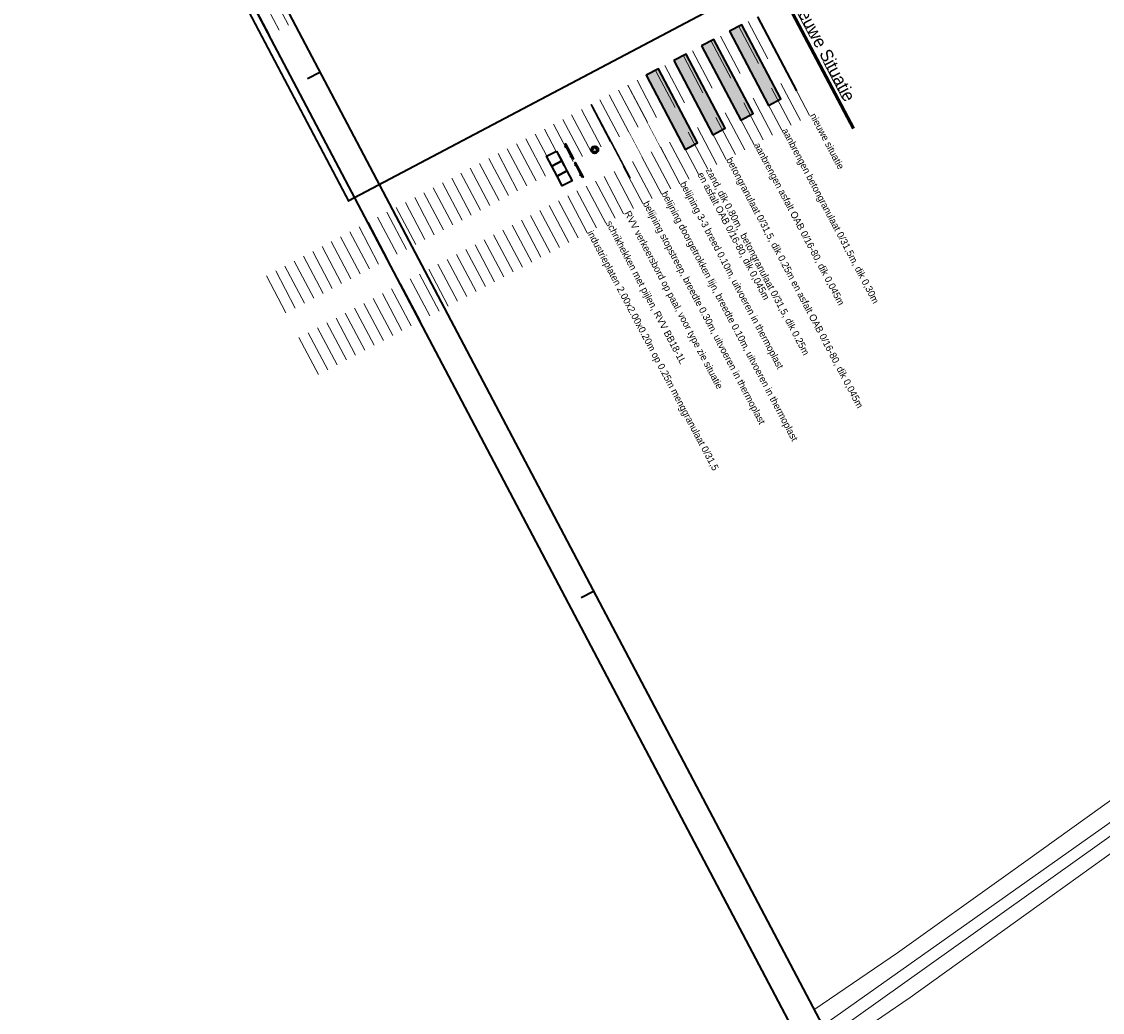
# Model space of a CAD drawing. Header units: metres. Extents: x 148691 to 149199, y 486355 to 486958.
# Tile 4 of 15: x 148691 to 148885, y 486561 to 486738. Entities that reach past the tile are written whole.
import ezdxf

# ---------------------------------------------------------------- set-up
doc = ezdxf.new("R2010")
doc.units = ezdxf.units.M
doc.header["$MEASUREMENT"] = 0
doc.linetypes.add('3-3 (0.10)', pattern=[6, -3, 3])
for name, color, linetype, lineweight in [('BWR-alg-details verklaring', 7, 'Continuous', 30), ('BWR-nieuw-belijning-3-3 streep dik 100', 51, '3-3 (0.10)', 0), ('BWR-nieuw-belijning-kantstreep dik 100', 51, 'Continuous', 0), ('BWR-nieuw-belijning-STOP-streep dik 300', 51, 'Continuous', 0), ('BWR-nieuw-raster-asfaltfietspad 80%', 252, 'Continuous', 30), ('BWR-nieuw-raster-betongranulaat 20%', 254, 'Continuous', 30), ('BWR-nieuw-straatmeubilair', 7, 'Continuous', 40), ('TOP-L-topo objecten vlak', 7, 'Continuous', 0), ('WVB-alg-onderhoek', 7, 'Continuous', 30), ('WVB-pen-dik 018', 1, 'Continuous', 13), ('WVB-pen-dik 035', 1, 'Continuous', 40), ('WVB-pen-dik 050', 1, 'Continuous', 53), ('WVB-raster-60%', 253, 'Continuous', 30), ('X-XX-AL-TEKENBLAD_KADER-G', 7, 'Continuous', 30), ('X-XX-AL-TEKENBLAD_KADER_VOUWMERK-G', 7, 'Continuous', 13)]:
    doc.layers.add(name, color=color, linetype=linetype, lineweight=lineweight)
doc.layers.add('BWR-alg-raster boundary', color=151, linetype='Continuous', lineweight=13, plot=False)
doc.styles.add('Style-WORKING', font='WORKING.shx')

# ---------------------------------------------------------------- blocks, each defined once
blk = doc.blocks.new('RVVBOR')
at = {"layer": 'BWR-nieuw-straatmeubilair'}
for p, q in [((0, 0.325), (-0.281, -0.163)), ((0, 0.325), (0.282, -0.163)), ((-0.281, -0.163), (0.282, -0.163))]:
    blk.add_line(p, q, dxfattribs=at)
blk.add_circle((0, 0), 0.325, dxfattribs=at)
blk = doc.blocks.new('SCHRIK')
at = {"layer": 'BWR-nieuw-straatmeubilair'}
blk.add_hatch(color=256, dxfattribs=at).paths.add_polyline_path([(0, 0.1), (0.5, 0.1), (0.5, 0.25), (0.65, 0.25), (0.65, 0.1), (2.5, 0.1), (2.5, 0.25), (2.65, 0.25), (2.65, 0.1), (3, 0.1), (3, 0), (0, 0)])
for p, q in [((0.5, 0.23), (0.52, 0.25)), ((2.5, 0.25), (2.5, 0.25))]:
    blk.add_line(p, q, dxfattribs=at)
at = {"layer": 'BWR-nieuw-straatmeubilair', "flags": 128}
blk.add_lwpolyline([(0, 0.1), (0.5, 0.1), (0.5, 0.25), (0.65, 0.25), (0.65, 0.1), (2.5, 0.1), (2.5, 0.25), (2.65, 0.25), (2.65, 0.1), (3, 0.1), (3, 0), (0, 0)], close=True, dxfattribs=at)

msp = doc.modelspace()

# ---------------------------------------------------------------- hatches: boundary and pattern name
at = {"layer": 'WVB-pen-dik 018'}
h = msp.add_hatch(dxfattribs=at)
h.set_pattern_fill('GRALUX', color=256, style=0, pattern_type=2)
h.set_pattern_definition([(353.1052, (148823.00939, 486730.6493), (-3.622424, 0.71255), [0.08823, -8.0619]), (300.1859, (148823.09698, 486730.63871), (-10.5966935, 18.0270982), [0.08082, -23.1489]), (251.9557, (148823.13762, 486730.56885), (0.60933, 2.946041), [0.08051, -6.58615]), (207.825, (148823.1127, 486730.4923), (-1.9297, 1.60595), [0.08146, -0.87554]), (153.6376, (148823.04063, 486730.45427), (-2.7760735, 1.1592475), [0.07143, -11.37712]), (113.5375, (148822.97663, 486730.48599), (-4.5705061, 10.709918), [0.079384, -25.52326]), (73.9318, (148822.94493, 486730.55877), (0.60933, 2.94604), [0.05251, -9.60979]), (40.2585, (148822.95946, 486730.60923), (-0.8463504, -0.446698), [0.06402, -10.71581]), (351.7857, (148823.10659, 486731.21283), (-8.091199, 0.9784006), [0.14624, -11.6888]), (301.756, (148823.25133, 486731.19194), (-6.263208, 9.8165217), [0.13325, -13.825595]), (251.9557, (148823.32146, 486731.07864), (0.60933, 2.946041), [0.13468, -6.53198]), (207.825, (148823.2797, 486730.9506), (-1.9297, 1.60595), [0.13652, -0.82048]), (152.3218, (148823.159, 486730.88686), (-2.7760735, 1.1592476), [0.11919, -8.32945]), (114.4538, (148823.05345, 486730.94222), (-5.6538773, 12.7625626), [0.13178, -16.14338]), (73.9318, (148822.9989, 486731.06218), (0.60933, 2.94604), [0.08734, -9.57495]), (40.2585, (148823.02308, 486731.14611), (-0.8463504, -0.446698), [0.10689, -10.67294]), (320.232, (148822.7001, 486731.3681), (-1.08337, 2.05264), [0.1701, -2.34046]), (291.9395, (148822.83088, 486731.25925), (-2.403763, 6.60463), [0.1455, -9.18769]), (253.9318, (148822.88525, 486731.12429), (2.0650116, 6.338779), [0.09543, -9.56686]), (207.825, (148822.8588, 486731.0326), (-1.9297, 1.60595), [0.11579, -0.84121]), (168.872, (148822.75643, 486730.97854), (-2.776073, 1.159247), [0.1713, -3.52053]), (144.5706, (148822.58835, 486731.0116), (-10.4949621, 7.5830312), [0.17928, -23.21234]), (119.9714, (148822.44226, 486731.11553), (-11.6800649, 20.07974235), [0.15198, -25.39695]), (81.2427, (148822.36634, 486731.24718), (1.5909704, 11.3374636), [0.10705, -14.34493]), (27.825, (148822.3826, 486731.353), (-1.9297, 1.60595), [0.12203, -0.83497]), (356.5954, (148822.49056, 486731.40995), (-0.846351, -0.446698), [0.12392, -4.35275]), (337.335, (148822.6143, 486731.4026), (-1.92972, 1.605946), [0.10049, -2.9079]), (320.232, (148822.7222, 486731.9304), (-1.08337, 2.05264), [0.16917, -2.34139]), (291.9395, (148822.85225, 486731.82217), (-2.403763, 6.60463), [0.14632, -9.18687]), (253.9318, (148822.90692, 486731.68644), (2.0650116, 6.338779), [0.09444, -9.56786]), (207.825, (148822.8808, 486731.5957), (-1.9297, 1.60595), [0.11702, -0.83998]), (168.872, (148822.7773, 486731.54107), (-2.776073, 1.159247), [0.17069, -3.52115]), (144.5706, (148822.60981, 486731.57401), (-10.4949621, 7.5830312), [0.17962, -23.212006]), (119.9714, (148822.46345, 486731.67814), (-11.6800649, 20.07974235), [0.151314, -25.397615]), (81.2427, (148822.38786, 486731.80922), (1.5909704, 11.3374636), [0.10742, -14.34456]), (27.825, (148822.4042, 486731.9154), (-1.9297, 1.60595), [0.12143, -0.83557]), (356.5954, (148822.5116, 486731.97207), (-0.846351, -0.446698), [0.12445, -4.35222]), (337.335, (148822.6358, 486731.9647), (-1.92972, 1.605946), [0.10087, -2.90752]), (353.1052, (148822.94997, 486731.52028), (-3.622424, 0.71255), [0.14648, -8.00366]), (300.7752, (148823.09539, 486731.50269), (-8.42995, 13.9218099), [0.13573, -18.456914]), (251.9557, (148823.16484, 486731.38607), (0.60933, 2.946041), [0.13398, -6.53268]), (207.825, (148823.1233, 486731.2587), (-1.9297, 1.60595), [0.13696, -0.82004]), (152.3218, (148823.00221, 486731.19475), (-2.7760735, 1.1592476), [0.11883, -8.32981]), (113.8936, (148822.89698, 486731.24995), (-4.5705058, 10.7099182), [0.13265, -13.8262]), (73.9318, (148822.84325, 486731.37123), (0.60933, 2.94604), [0.08695, -9.57535]), (40.2585, (148822.86732, 486731.45478), (-0.8463504, -0.446698), [0.10546, -10.67437]), (353.1052, (148822.1923, 486731.71967), (-3.622424, 0.71255), [0.08823, -8.0619]), (301.1958, (148822.2799, 486731.70908), (-1.0833712, 2.0526441), [0.08087, -16.19429]), (250.1108, (148822.32178, 486731.6399), (2.065012, 6.338779), [0.08087, -10.26793]), (207.825, (148822.2943, 486731.5639), (-1.9297, 1.60595), [0.08079, -0.87621]), (154.4069, (148822.22282, 486731.52614), (-10.2579419, 5.0836892), [0.07012, -14.381865]), (112.5896, (148822.15958, 486731.55643), (-4.5705064, 10.7099182), [0.08041, -20.89609]), (73.9318, (148822.1287, 486731.63067), (0.60933, 2.94604), [0.05149, -9.6108]), (40.2585, (148822.14295, 486731.68015), (-0.8463504, -0.446698), [0.06322, -10.71661]), (351.7857, (148822.40264, 486731.63394), (-8.091199, 0.9784006), [0.08742, -11.74763]), (301.756, (148822.48916, 486731.62145), (-6.263208, 9.8165217), [0.07975, -13.8791]), (251.9557, (148822.53113, 486731.55364), (0.60933, 2.946041), [0.08074, -6.58592]), (195.391, (148822.50612, 486731.47687), (-0.8463505, -0.446698), [0.08272, -10.69711]), (163.694, (148822.42637, 486731.4549), (-2.776073, 1.159248), [0.05928, -6.60738]), (113.5375, (148822.36947, 486731.47156), (-4.5705061, 10.709918), [0.07936, -25.52328]), (73.9318, (148822.33778, 486731.54432), (0.60933, 2.94604), [0.05175, -9.61055]), (40.2585, (148822.3521, 486731.59404), (-0.8463504, -0.446698), [0.06438, -10.71545]), (353.1052, (148822.90753, 486730.9687), (-3.622424, 0.71255), [0.08848, -8.06166]), (300.7752, (148822.99537, 486730.95807), (-8.42995, 13.9218099), [0.08072, -18.51193]), (251.9557, (148823.03667, 486730.88872), (0.60933, 2.946041), [0.08053, -6.58613]), (195.391, (148823.01173, 486730.81214), (-0.8463505, -0.446698), [0.08258, -10.69725]), (163.694, (148822.9321, 486730.79023), (-2.776073, 1.159248), [0.05922, -6.60745]), (113.5375, (148822.87527, 486730.80685), (-4.5705061, 10.709918), [0.0793, -25.52334]), (73.9318, (148822.8436, 486730.87956), (0.60933, 2.94604), [0.05243, -9.60986]), (40.2585, (148822.85812, 486730.92994), (-0.8463504, -0.446698), [0.06279, -10.71704]), (353.1052, (148823.25175, 486730.85638), (-3.622424, 0.71255), [0.08823, -8.0619]), (301.1958, (148823.33935, 486730.84579), (-1.0833712, 2.0526441), [0.08087, -16.19429]), (251.9557, (148823.38124, 486730.7766), (0.60933, 2.946041), [0.08083, -6.58583]), (195.391, (148823.3562, 486730.69975), (-0.8463505, -0.446698), [0.08278, -10.69705]), (165.5388, (148823.27639, 486730.67778), (-3.6224243, 0.71255), [0.05934, -10.28946]), (112.5896, (148823.21893, 486730.6926), (-4.5705064, 10.7099182), [0.080866, -20.89564]), (73.9318, (148823.18786, 486730.76726), (0.60933, 2.94604), [0.05169, -9.61061]), (40.2585, (148823.20217, 486730.81693), (-0.8463504, -0.446698), [0.06336, -10.71647]), (353.1052, (148823.30583, 486730.1262), (-3.622424, 0.71255), [0.14648, -8.00366]), (300.7752, (148823.45125, 486730.10861), (-8.42995, 13.9218099), [0.13473, -18.45791]), (251.9557, (148823.5202, 486729.99285), (0.60933, 2.946041), [0.13463, -6.53203]), (207.825, (148823.4785, 486729.8648), (-1.9297, 1.60595), [0.1364, -0.8206]), (153.6376, (148823.35786, 486729.80118), (-2.7760735, 1.1592475), [0.11842, -11.33013]), (113.1106, (148823.25176, 486729.85376), (-1.0833718, 2.0526436), [0.13415, -11.51024]), (73.9318, (148823.1991, 486729.97714), (0.60933, 2.94604), [0.08695, -9.57535]), (40.2585, (148823.22318, 486730.0607), (-0.8463504, -0.446698), [0.10546, -10.67437]), (229.834, (148823.3704, 486730.24168), (3.148383, 4.286135), [0.16917, -6.02418]), (207.825, (148823.2613, 486730.1124), (-1.9297, 1.60595), [0.14587, -0.81113]), (157.335, (148823.1323, 486730.0443), (-1.92972, 1.605946), [0.10331, -2.90508]), (117.825, (148823.0369, 486730.0841), (-0.23702, 2.49934), [0.11569, -2.20531]), (78.314, (148822.9829, 486730.18644), (-0.23702, 2.49934), [0.16973, -2.83867]), (56.1474, (148823.01731, 486730.35265), (2.302032, 3.839437), [0.17891, -9.60536]), (27.825, (148823.117, 486730.5012), (-1.9297, 1.60595), [0.15197, -0.80503]), (353.1052, (148823.25137, 486730.57216), (-3.622424, 0.71255), [0.10534, -8.0448]), (300.7752, (148823.35595, 486730.55952), (-8.42995, 13.9218099), [0.121, -18.471645]), (264.8842, (148823.41786, 486730.45556), (1.3539496, 13.8368054), [0.12805, -19.23126]), (246.778, (148823.40644, 486730.328), (0.60933, 2.94604), [0.10151, -3.59033]), (353.1052, (148822.6084, 486730.90128), (-3.622424, 0.71255), [0.08823, -8.0619]), (301.1958, (148822.69601, 486730.89068), (-1.0833712, 2.0526441), [0.08087, -16.19429]), (251.9557, (148822.7379, 486730.8215), (0.60933, 2.946041), [0.08083, -6.58583]), (195.391, (148822.71286, 486730.74465), (-0.8463505, -0.446698), [0.08278, -10.69705]), (165.5388, (148822.63304, 486730.72268), (-3.6224243, 0.71255), [0.05934, -10.28946]), (112.5896, (148822.57559, 486730.7375), (-4.5705064, 10.7099182), [0.080866, -20.89564]), (73.9318, (148822.54452, 486730.81216), (0.60933, 2.94604), [0.05169, -9.61061]), (40.2585, (148822.55883, 486730.86183), (-0.8463504, -0.446698), [0.06336, -10.71647]), (351.7857, (148823.52923, 486730.38205), (-8.091199, 0.9784006), [0.14624, -11.6888]), (301.756, (148823.67397, 486730.36116), (-6.263208, 9.8165217), [0.13325, -13.825595]), (251.9557, (148823.7441, 486730.24786), (0.60933, 2.946041), [0.13468, -6.53198]), (207.825, (148823.7024, 486730.1198), (-1.9297, 1.60595), [0.13652, -0.82048]), (152.3218, (148823.58165, 486730.05608), (-2.7760735, 1.1592476), [0.11919, -8.32945]), (114.4538, (148823.4761, 486730.11145), (-5.6538773, 12.7625626), [0.13178, -16.14338]), (73.9318, (148823.42155, 486730.2314), (0.60933, 2.94604), [0.08734, -9.57495]), (40.2585, (148823.44572, 486730.31534), (-0.8463504, -0.446698), [0.10689, -10.67294]), (353.105, (148822.82598, 486730.20198), (-3.622424, 0.71255), [0.08823, -8.0619]), (300.1859, (148822.91357, 486730.19138), (-10.5966935, 18.0270982), [0.08082, -23.1489]), (251.9557, (148822.9542, 486730.12152), (0.60933, 2.946041), [0.08051, -6.58615]), (207.825, (148822.9293, 486730.045), (-1.9297, 1.60595), [0.08146, -0.87554]), (153.6376, (148822.85723, 486730.00694), (-2.7760735, 1.1592475), [0.07143, -11.37712]), (113.5375, (148822.793225, 486730.03866), (-4.5705061, 10.709918), [0.079384, -25.52326]), (73.9318, (148822.76152, 486730.11144), (0.60933, 2.94604), [0.05251, -9.60979]), (40.2585, (148822.77606, 486730.1619), (-0.8463504, -0.446698), [0.06402, -10.71581]), (353.1052, (148822.72476, 486730.61442), (-3.622424, 0.71255), [0.14648, -8.00366]), (300.7752, (148822.87018, 486730.59683), (-8.42995, 13.9218099), [0.13573, -18.45691]), (251.9557, (148822.93963, 486730.4802), (0.60933, 2.946041), [0.13398, -6.53268]), (207.825, (148822.8981, 486730.3528), (-1.9297, 1.60595), [0.13696, -0.82004]), (152.3218, (148822.777, 486730.2889), (-2.7760735, 1.159248), [0.11883, -8.32981]), (113.8936, (148822.67177, 486730.34409), (-4.5705058, 10.7099182), [0.13265, -13.8262]), (73.9318, (148822.61804, 486730.46537), (0.60933, 2.94604), [0.08695, -9.57535]), (40.2585, (148822.6421, 486730.54892), (-0.8463504, -0.446698), [0.10546, -10.67437])])
h.paths.add_polyline_path([(148820.28, 486737.473), (148818.069, 486736.305), (148825.073, 486723.041), (148827.283, 486724.208)], flags=0)

# ---------------------------------------------------------------- linework, layer by layer
at = {"layer": 'BWR-alg-raster boundary'}
for p, q in [((148737.508, 486736.489), (148734.007, 486743.121)), ((148739.166, 486737.364), (148735.666, 486743.997)), ((148735.85, 486735.613), (148732.349, 486742.246)), ((148832.489, 486735.325), (148828.988, 486741.957)), ((148823.279, 486730.52), (148819.778, 486737.153)), ((148824.937, 486731.395), (148821.436, 486738.028)), ((148826.595, 486732.271), (148823.095, 486738.903)), ((148819.963, 486728.77), (148816.462, 486735.403)), ((148821.621, 486729.645), (148818.12, 486736.278)), ((148816.646, 486727.019), (148813.145, 486733.652)), ((148818.304, 486727.895), (148814.804, 486734.528)), ((148813.33, 486725.269), (148809.829, 486731.902)), ((148814.988, 486726.144), (148811.487, 486732.777)), ((148808.355, 486722.644), (148804.854, 486729.276)), ((148810.013, 486723.519), (148806.513, 486730.152)), ((148811.672, 486724.394), (148808.171, 486731.027)), ((148838.319, 486724.278), (148834.819, 486730.911)), ((148805.039, 486720.893), (148801.538, 486727.526)), ((148806.697, 486721.768), (148803.196, 486728.401)), ((148832.426, 486721.224), (148828.925, 486727.857)), ((148801.722, 486719.143), (148798.222, 486725.776)), ((148803.381, 486720.018), (148799.88, 486726.651)), ((148829.109, 486719.473), (148825.609, 486726.106)), ((148830.768, 486720.349), (148827.267, 486726.981)), ((148798.406, 486717.392), (148794.905, 486724.025)), ((148800.064, 486718.268), (148796.563, 486724.9)), ((148824.135, 486716.848), (148820.634, 486723.481)), ((148825.793, 486717.723), (148822.292, 486724.356)), ((148827.451, 486718.598), (148823.95, 486725.231)), ((148795.089, 486715.642), (148791.589, 486722.275)), ((148796.748, 486716.517), (148793.247, 486723.15)), ((148820.818, 486715.097), (148817.318, 486721.73)), ((148822.477, 486715.973), (148818.976, 486722.606)), ((148790.115, 486713.016), (148786.614, 486719.649)), ((148791.773, 486713.892), (148788.272, 486720.524)), ((148793.299, 486714.697), (148789.798, 486721.33)), ((148817.502, 486713.347), (148814.001, 486719.98)), ((148819.16, 486714.222), (148815.659, 486720.855)), ((148786.798, 486711.266), (148783.298, 486717.899)), ((148788.457, 486712.141), (148784.956, 486718.774)), ((148814.186, 486711.597), (148810.685, 486718.23)), ((148815.844, 486712.472), (148812.343, 486719.105)), ((148783.482, 486709.516), (148779.981, 486716.148)), ((148785.14, 486710.391), (148781.639, 486717.024)), ((148810.869, 486709.846), (148807.368, 486716.479)), ((148812.527, 486710.722), (148809.027, 486717.354)), ((148780.166, 486707.765), (148776.665, 486714.398)), ((148781.824, 486708.64), (148778.323, 486715.273)), ((148805.895, 486707.221), (148802.394, 486713.854)), ((148807.553, 486708.096), (148804.052, 486714.729)), ((148809.211, 486708.971), (148805.71, 486715.604)), ((148776.849, 486706.015), (148773.348, 486712.648)), ((148778.507, 486706.89), (148775.007, 486713.523)), ((148802.578, 486705.47), (148799.077, 486712.103)), ((148804.236, 486706.346), (148800.736, 486712.978)), ((148771.875, 486703.389), (148768.374, 486710.022)), ((148773.533, 486704.264), (148770.032, 486710.897)), ((148775.191, 486705.14), (148771.69, 486711.773)), ((148799.129, 486703.65), (148795.628, 486710.283)), ((148800.92, 486704.595), (148797.419, 486711.228)), ((148768.558, 486701.639), (148765.057, 486708.272)), ((148770.216, 486702.514), (148766.716, 486709.147)), ((148795.945, 486701.97), (148792.444, 486708.602)), ((148797.603, 486702.845), (148794.103, 486709.478)), ((148765.242, 486699.889), (148761.741, 486706.521)), ((148766.9, 486700.764), (148763.399, 486707.397)), ((148792.629, 486700.219), (148789.128, 486706.852)), ((148794.287, 486701.094), (148790.786, 486707.727)), ((148761.925, 486698.138), (148758.424, 486704.771)), ((148763.583, 486699.013), (148760.083, 486705.646)), ((148787.654, 486697.594), (148784.153, 486704.226)), ((148789.312, 486698.469), (148785.812, 486705.102)), ((148790.971, 486699.344), (148787.47, 486705.977)), ((148758.609, 486696.388), (148755.108, 486703.021)), ((148760.267, 486697.263), (148756.766, 486703.896)), ((148784.338, 486695.843), (148780.837, 486702.476)), ((148785.996, 486696.718), (148782.495, 486703.351)), ((148753.634, 486693.762), (148750.133, 486700.395)), ((148755.292, 486694.637), (148751.792, 486701.27)), ((148756.951, 486695.513), (148753.45, 486702.145)), ((148781.021, 486694.093), (148777.521, 486700.726)), ((148782.68, 486694.968), (148779.179, 486701.601)), ((148750.318, 486692.012), (148746.817, 486698.645)), ((148751.976, 486692.887), (148748.475, 486699.52)), ((148777.705, 486692.342), (148774.204, 486698.975)), ((148779.363, 486693.218), (148775.862, 486699.851)), ((148747.001, 486690.261), (148743.501, 486696.894)), ((148748.66, 486691.137), (148745.159, 486697.769)), ((148774.389, 486690.592), (148770.888, 486697.225)), ((148776.047, 486691.467), (148772.546, 486698.1)), ((148743.685, 486688.511), (148740.184, 486695.144)), ((148745.343, 486689.386), (148741.842, 486696.019)), ((148769.414, 486687.967), (148765.913, 486694.599)), ((148771.072, 486688.842), (148767.571, 486695.475)), ((148772.73, 486689.717), (148769.23, 486696.35)), ((148738.71, 486685.885), (148735.21, 486692.518)), ((148740.369, 486686.761), (148736.868, 486693.393)), ((148742.027, 486687.636), (148738.526, 486694.269)), ((148766.097, 486686.216), (148762.597, 486692.849)), ((148767.756, 486687.091), (148764.255, 486693.724)), ((148762.781, 486684.466), (148759.28, 486691.099)), ((148764.439, 486685.341), (148760.938, 486691.974)), ((148759.465, 486682.715), (148755.964, 486689.348)), ((148761.123, 486683.591), (148757.622, 486690.223)), ((148754.49, 486680.09), (148750.989, 486686.723)), ((148756.148, 486680.965), (148752.647, 486687.598)), ((148757.806, 486681.84), (148754.306, 486688.473)), ((148751.174, 486678.339), (148747.673, 486684.972)), ((148752.832, 486679.215), (148749.331, 486685.847)), ((148747.857, 486676.589), (148744.356, 486683.222)), ((148749.515, 486677.464), (148746.015, 486684.097)), ((148744.541, 486674.839), (148741.04, 486681.471)), ((148746.199, 486675.714), (148742.698, 486682.347))]:
    msp.add_line(p, q, dxfattribs=at)
at = {"layer": 'BWR-nieuw-belijning-3-3 streep dik 100', "color": 7, "linetype": '3-3 (0.10)', "lineweight": 0, "const_width": 0.1, "flags": 128}
msp.add_lwpolyline([(148799.828, 486726.678), (148806.83, 486713.412)], dxfattribs=at)
at = {"layer": 'BWR-nieuw-belijning-kantstreep dik 100', "color": 7, "const_width": 0.1, "flags": 128}
msp.add_lwpolyline([(148796.556, 486724.951), (148803.56, 486711.687)], dxfattribs=at)
at = {"layer": 'BWR-nieuw-belijning-STOP-streep dik 300', "color": 7, "const_width": 0.3, "flags": 128}
msp.add_lwpolyline([(148793.326, 486723.246), (148800.33, 486709.982)], dxfattribs=at)
at = {"layer": 'BWR-nieuw-raster-asfaltfietspad 80%', "flags": 128}
msp.add_lwpolyline([(148822.309, 486721.582), (148820.098, 486720.415), (148813.094, 486733.68), (148815.305, 486734.847)], close=True, dxfattribs=at)
at = {"layer": 'BWR-nieuw-raster-asfaltfietspad 80%', "extrusion": (0, 0, -1)}
msp.add_solid([(-148822.309, 486721.582), (-148820.098, 486720.415), (-148815.305, 486734.847), (-148813.094, 486733.68)], dxfattribs=at)
at = {"layer": 'BWR-nieuw-raster-betongranulaat 20%', "flags": 128}
msp.add_lwpolyline([(148812.359, 486716.331), (148810.149, 486715.164), (148803.145, 486728.428), (148805.356, 486729.596)], close=True, dxfattribs=at)
at = {"layer": 'BWR-nieuw-raster-betongranulaat 20%', "extrusion": (0, 0, -1)}
msp.add_solid([(-148812.359, 486716.331), (-148810.149, 486715.164), (-148805.356, 486729.596), (-148803.145, 486728.428)], dxfattribs=at)
at = {"layer": 'TOP-L-topo objecten vlak', "color": 7, "linetype": 'Continuous', "lineweight": 0}
for p, q in [((148941.684, 486633.964), (148834.887, 486558.385)), ((148942.705, 486632.55), (148835.934, 486556.402)), ((148873.524, 486579.947), (148850.392, 486563.342)), ((148850.392, 486563.342), (148837.067, 486554.255))]:
    msp.add_line(p, q, dxfattribs=at)
at = {"layer": 'TOP-L-topo objecten vlak', "color": 7, "linetype": 'Continuous', "lineweight": 0, "flags": 128}
for points in [[(148927.102, 486627.685), (148926.99, 486627.616), (148910.75, 486616.638), (148893.055, 486603.494), (148868.349, 486585.8), (148848.118, 486571.311), (148833.377, 486561.246)], [(148931.983, 486621.79), (148930.217, 486620.396), (148928.517, 486618.908), (148894.442, 486594.963), (148873.524, 486579.947)]]:
    msp.add_lwpolyline(points, dxfattribs=at)
at = {"layer": 'WVB-alg-onderhoek', "lineweight": 40}
for p, q in [((148691.402, 486819.544), (148936.168, 486355.093)), ((148742.567, 486727.82), (148744.779, 486728.985)), ((148791.52, 486634.93), (148793.732, 486636.095))]:
    msp.add_line(p, q, dxfattribs=at)
at = {"layer": 'WVB-alg-onderhoek', "lineweight": 40, "flags": 128}
msp.add_lwpolyline([(148700.488, 486813.029), (148938.261, 486361.848), (149192.16, 486495.653), (148954.388, 486946.834)], close=True, dxfattribs=at)
at = {"layer": 'WVB-pen-dik 018', "flags": 128}
msp.add_lwpolyline([(148820.28, 486737.473), (148818.069, 486736.305), (148825.073, 486723.041), (148827.283, 486724.208)], close=True, dxfattribs=at)
at = {"layer": 'WVB-pen-dik 035'}
msp.add_line((148823.095, 486738.903), (148830.096, 486725.638), dxfattribs=at)
at = {"layer": 'WVB-pen-dik 035', "flags": 128}
for points in [[(148818.069, 486736.305), (148825.073, 486723.041), (148827.283, 486724.208), (148820.28, 486737.473)], [(148813.094, 486733.68), (148820.098, 486720.415), (148822.309, 486721.582), (148815.305, 486734.847)], [(148808.119, 486731.054), (148815.123, 486717.79), (148817.334, 486718.957), (148810.33, 486732.221)], [(148803.145, 486728.428), (148810.149, 486715.164), (148812.359, 486716.331), (148805.356, 486729.596)], [(148787.131, 486714.851), (148788.063, 486713.082), (148786.294, 486712.149), (148785.361, 486713.919)], [(148788.063, 486713.082), (148788.996, 486711.313), (148787.226, 486710.38), (148786.294, 486712.149)], [(148788.996, 486711.313), (148789.928, 486709.543), (148788.159, 486708.611), (148787.226, 486710.38)]]:
    msp.add_lwpolyline(points, close=True, dxfattribs=at)
at = {"layer": 'WVB-pen-dik 050'}
msp.add_line((148828.294, 486741.591), (148840.26, 486718.919), dxfattribs=at)
at = {"layer": 'WVB-raster-60%', "linetype": 'Continuous', "lineweight": 0, "flags": 128}
msp.add_lwpolyline([(148817.334, 486718.957), (148815.123, 486717.79), (148808.119, 486731.054), (148810.33, 486732.221)], close=True, dxfattribs=at)
at = {"layer": 'WVB-raster-60%', "linetype": 'Continuous', "lineweight": 0, "extrusion": (0, 0, -1)}
msp.add_solid([(-148817.334, 486718.957), (-148815.123, 486717.79), (-148810.33, 486732.221), (-148808.119, 486731.054)], dxfattribs=at)
at = {"layer": 'X-XX-AL-TEKENBLAD_KADER-G', "color": 7, "ltscale": 0.5, "const_width": 0.35, "flags": 128}
msp.add_lwpolyline([(148721.844, 486759.202), (148749.905, 486705.954), (148836.311, 486751.558), (148808.216, 486804.789)], close=True, dxfattribs=at)
at = {"layer": 'X-XX-AL-TEKENBLAD_KADER_VOUWMERK-G', "color": 7, "lineweight": 0, "ltscale": 0.5}
msp.add_line((148738.62, 486727.337), (148738.633, 486727.344), dxfattribs=at)

# ---------------------------------------------------------------- block references
at = {"layer": 'BWR-nieuw-straatmeubilair', "rotation": 117.824784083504}
for p in [(148790.141, 486713.48), (148791.891, 486710.164)]:
    msp.add_blockref('SCHRIK', p, dxfattribs=at)
at = {"layer": 'BWR-nieuw-straatmeubilair', "xscale": 2, "yscale": 2, "zscale": 2, "rotation": 117.8247840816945}
msp.add_blockref('RVVBOR', (148793.955, 486715.097), dxfattribs=at)

# ---------------------------------------------------------------- texts
at = {"layer": 'BWR-alg-details verklaring', "style": 'Style-WORKING'}
for s, p in [('nieuwe situatie', (148832.426, 486721.224)), ('belijning 3-3 breed 0.10m, uitvoeren in thermoplast', (148809.16, 486708.998)), ('belijning doorgetrokken lijn, breedte 0.10m, uitvoeren in thermoplast', (148805.843, 486707.248)), ('RVV verkeersbord op paal, voor type zie situatie', (148799.21, 486703.747)), ('belijning stopstreep, breedte 0.30m, uitvoeren in thermoplast', (148802.527, 486705.498)), ('schrikhekken met pijlen, RVV BB18-1L', (148795.894, 486701.997)), ('industrieplaten 2.00x2.00x0.20m op 0.25m menggranulaat 0/31,5', (148792.578, 486700.247))]:
    msp.add_text(s, height=1.25, rotation=297.82478, dxfattribs=at).set_placement(p)
at = {"layer": 'BWR-alg-details verklaring', "char_height": 1.25, "attachment_point": 7, "style": 'Style-WORKING'}
for s, insert, rotation, line_spacing_factor in [('aanbrengen betongranulaat 0/31,5m, dik 0,30m', (148827.055, 486718.387), 297.82469, 0.6), ('aanbrengen asfalt OAB 0/16-80, dik 0,045m', (148822.08, 486715.762), 297.82469, 0.6), ('betongranulaat 0/31,5, dik 0.25m en asfalt OAB 0/16-80, dik 0,045m', (148817.105, 486713.136), 297.82469, 0.6), ('zand, dik 0.80m,  betongranulaat 0/31,5, dik 0.25m\\Pen asfalt OAB 0/16-80, dik 0,045m', (148812.108, 486710.554), 297.82478, 0.798413)]:
    msp.add_mtext(s, dxfattribs=dict(at, insert=insert, rotation=rotation, line_spacing_factor=line_spacing_factor))
at = {"layer": 'WVB-pen-dik 050', "linetype": 'Continuous', "style": 'Style-WORKING'}
msp.add_text('Nieuwe Situatie', height=2.25, rotation=297.82469, dxfattribs=at).set_placement((148828.988, 486741.957))

doc.saveas('drawing.dxf')
